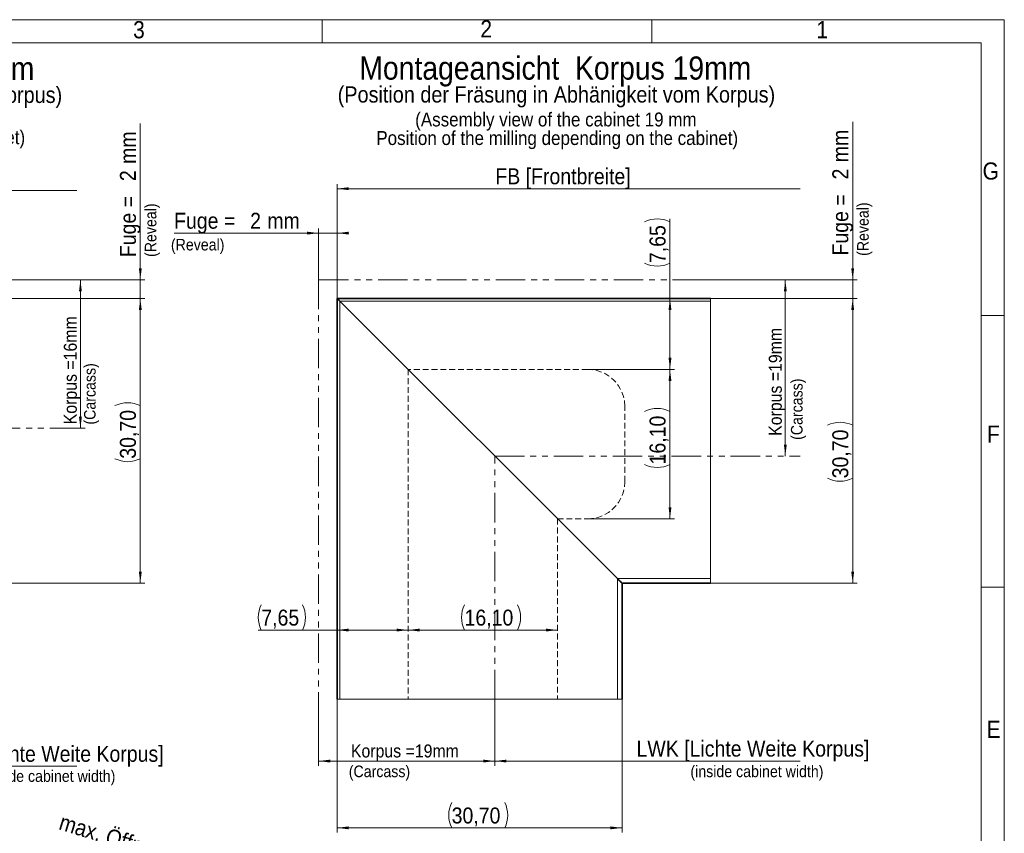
# Model space of a CAD drawing. Header units: millimetres. Extents: x 0 to 594, y 0 to 420.
# Tile 30 of 30: x 382 to 594, y 245 to 420. Entities that reach past the tile are written whole.
import ezdxf

# ---------------------------------------------------------------- set-up
doc = ezdxf.new("R2010")
doc.units = ezdxf.units.MM
for name, pattern in [('SLD-Durchgehend', [0]), ('SLD-Gestrichelt', [1.905, 1.27, -0.635]), ('SLD-Phantom', [12.7, 6.35, -1.27, 1.27, -1.27, 1.27, -1.27])]:
    doc.linetypes.add(name, pattern=pattern)
doc.styles.add('SLDTEXTSTYLE1', font='GOTHIC.TTF', dxfattribs={"width": 0.913})
doc.dimstyles.new('SLDDIMSTYLE3', dxfattribs={"dimtxt": 2.8, "dimasz": 2.5, "dimexe": 0, "dimexo": 0.0625, "dimgap": 0.7, "dimtad": 1, "dimlfac": 0.5, "dimrnd": 1e-09, "dimzin": 12, "dimdsep": 46, "dimtxsty": 'SLDTEXTSTYLE1', "dimsah": 1, "dimcen": 0.09, "dimadec": 0, "dimazin": 3, "dimtfac": 1, "dimtofl": 0, "dimtmove": 0, "dimatfit": 3, "dimfxl": 1, "dimfrac": 2, "dimtolj": 1, "dimtzin": 12, "dimarcsym": 0})
doc.dimstyles.new('SLDDIMSTYLE4', dxfattribs={"dimtxt": 3.439583, "dimasz": 2.5, "dimexe": 0, "dimexo": 0.0625, "dimgap": 0.859896, "dimtad": 1, "dimlfac": 0.5, "dimrnd": 1e-09, "dimzin": 12, "dimdsep": 46, "dimtxsty": 'SLDTEXTSTYLE1', "dimsah": 1, "dimcen": 0.09, "dimadec": 0, "dimazin": 3, "dimtfac": 1, "dimtofl": 0, "dimtmove": 0, "dimatfit": 3, "dimfxl": 1, "dimfrac": 2, "dimtolj": 1, "dimtzin": 12, "dimarcsym": 0})
doc.dimstyles.new('SLDDIMSTYLE5', dxfattribs={"dimtxt": 3.439583, "dimasz": 2.5, "dimexe": 0, "dimexo": 0.0625, "dimgap": 0.859896, "dimtad": 1, "dimlfac": 0.5, "dimrnd": 1e-09, "dimzin": 12, "dimdsep": 46, "dimtxsty": 'SLDTEXTSTYLE1', "dimsah": 1, "dimcen": 0.09, "dimadec": 0, "dimazin": 3, "dimtfac": 1, "dimtmove": 0, "dimatfit": 0, "dimfxl": 1, "dimfrac": 2, "dimtolj": 1, "dimtzin": 12, "dimarcsym": 0})
doc.dimstyles.new('SLDDIMSTYLE6', dxfattribs={"dimtxt": 3.439583, "dimasz": 2.5, "dimexe": 0, "dimexo": 0.0625, "dimgap": 0.859896, "dimtad": 1, "dimlfac": 0.5, "dimrnd": 1e-09, "dimzin": 12, "dimdsep": 46, "dimtxsty": 'SLDTEXTSTYLE1', "dimblk1": 'NONE', "dimsah": 1, "dimcen": 0.09, "dimse2": 1, "dimadec": 0, "dimazin": 3, "dimtfac": 1, "dimtofl": 0, "dimtmove": 0, "dimatfit": 3, "dimldrblk": 'NONE', "dimfxl": 1, "dimfrac": 2, "dimtolj": 1, "dimtzin": 12, "dimarcsym": 0})

# ---------------------------------------------------------------- blocks, each defined once
blk = doc.blocks.new('_D_6')
at = {"color": 150, "linetype": 'SLD-Durchgehend', "lineweight": 0}
for p, q in [((446.2, 273.52), (446.2, 259.18)), ((484.2, 273.52), (484.2, 259.18)), ((446.2, 260.18), (484.2, 260.18))]:
    blk.add_line(p, q, dxfattribs=at)
at = {"color": 150, "linetype": 'SLD-Durchgehend', "lineweight": 18}
for points in [[(446.2, 260.18), (448.7, 259.87), (448.7, 260.49)], [(484.2, 260.18), (481.7, 260.49), (481.7, 259.87)]]:
    blk.add_solid(points, dxfattribs=at)
at = {"color": 150, "linetype": 'SLD-Durchgehend', "lineweight": 18, "insert": (453.16, 263.76), "char_height": 2.8, "attachment_point": 1, "style": 'SLDTEXTSTYLE1'}
blk.add_mtext('Korpus =19mm', dxfattribs=at)
blk = doc.blocks.new('_D_7')
at = {"color": 150, "linetype": 'SLD-Durchgehend', "lineweight": 0}
blk.add_line((465.5, 288.42), (497.7, 288.42), dxfattribs=at)
at = {"color": 150, "linetype": 'SLD-Durchgehend', "lineweight": 18}
for centre, start, end in [((483.12, 291.16), 153.4349, 206.5651), ((483.62, 291.16), 333.4349, 26.5651)]:
    blk.add_arc(centre, 6.11, start, end, dxfattribs=at)
for points in [[(465.5, 288.42), (468, 288.11), (468, 288.73)], [(497.7, 288.42), (495.2, 288.73), (495.2, 288.11)]]:
    blk.add_solid(points, dxfattribs=at)
at = {"color": 150, "linetype": 'SLD-Durchgehend', "lineweight": 18, "insert": (477.66, 292.82), "char_height": 3.44, "attachment_point": 1, "style": 'SLDTEXTSTYLE1'}
blk.add_mtext('16,10', dxfattribs=at)
blk = doc.blocks.new('_D_8')
at = {"color": 150, "linetype": 'SLD-Durchgehend', "lineweight": 0}
for p, q in [((528.86, 363.91), (547.8, 363.91)), ((546.8, 363.91), (546.8, 325.91))]:
    blk.add_line(p, q, dxfattribs=at)
at = {"color": 150, "linetype": 'SLD-Durchgehend', "lineweight": 18}
for points in [[(546.8, 363.91), (546.49, 361.41), (547.11, 361.41)], [(546.8, 325.91), (547.11, 328.41), (546.49, 328.41)]]:
    blk.add_solid(points, dxfattribs=at)
at = {"color": 150, "linetype": 'SLD-Durchgehend', "lineweight": 18, "insert": (543.23, 330.29), "char_height": 2.8, "attachment_point": 1, "rotation": 90, "style": 'SLDTEXTSTYLE1'}
blk.add_mtext('Korpus =19mm', dxfattribs=at)
blk = doc.blocks.new('_D_9')
at = {"color": 150, "linetype": 'SLD-Durchgehend', "lineweight": 0}
for p, q in [((504.2, 344.61), (522.94, 344.61)), ((521.94, 344.61), (521.94, 312.41)), ((504.2, 312.41), (522.94, 312.41))]:
    blk.add_line(p, q, dxfattribs=at)
at = {"color": 150, "linetype": 'SLD-Durchgehend', "lineweight": 18}
for centre, start, end in [((519.2, 330.09), 63.4349, 116.5651), ((519.2, 329.59), 243.4349, 296.5651)]:
    blk.add_arc(centre, 6.11, start, end, dxfattribs=at)
for points in [[(521.94, 344.61), (521.63, 342.11), (522.25, 342.11)], [(521.94, 312.41), (522.25, 314.91), (521.63, 314.91)]]:
    blk.add_solid(points, dxfattribs=at)
at = {"color": 150, "linetype": 'SLD-Durchgehend', "lineweight": 18, "insert": (517.54, 324.13), "char_height": 3.44, "attachment_point": 1, "rotation": 90, "style": 'SLDTEXTSTYLE1'}
blk.add_mtext('16,10', dxfattribs=at)
blk = doc.blocks.new('_D_10')
at = {"color": 150, "linetype": 'SLD-Durchgehend', "lineweight": 0}
for p, q in [((561.32, 363.91), (561.32, 397.97)), ((528.86, 363.91), (562.32, 363.91)), ((561.32, 363.91), (561.32, 359.91)), ((530.65, 359.91), (562.32, 359.91)), ((561.32, 359.91), (561.32, 357.41))]:
    blk.add_line(p, q, dxfattribs=at)
at = {"color": 150, "linetype": 'SLD-Durchgehend', "lineweight": 18}
for points in [[(561.32, 363.91), (561.63, 366.41), (561.01, 366.41)], [(561.32, 359.91), (561.01, 357.41), (561.63, 357.41)]]:
    blk.add_solid(points, dxfattribs=at)
at = {"color": 150, "linetype": 'SLD-Durchgehend', "lineweight": 18, "char_height": 3.44, "attachment_point": 1, "rotation": 90, "style": 'SLDTEXTSTYLE1'}
for s, insert in [(' mm', (556.93, 388.1)), ('2', (556.93, 385.56)), ('Fuge = ', (556.93, 369.17))]:
    blk.add_mtext(s, dxfattribs=dict(at, insert=insert))
blk = doc.blocks.new('_D_11')
at = {"color": 150, "linetype": 'SLD-Durchgehend', "lineweight": 0}
for p, q in [((446.2, 373.99), (415.05, 373.99)), ((446.2, 363.91), (446.2, 374.99)), ((446.2, 373.99), (450.2, 373.99)), ((450.2, 359.91), (450.2, 374.99)), ((450.2, 373.99), (452.7, 373.99))]:
    blk.add_line(p, q, dxfattribs=at)
at = {"color": 150, "linetype": 'SLD-Durchgehend', "lineweight": 18}
for points in [[(446.2, 373.99), (443.7, 374.3), (443.7, 373.68)], [(450.2, 373.99), (452.7, 373.68), (452.7, 374.3)]]:
    blk.add_solid(points, dxfattribs=at)
at = {"color": 150, "linetype": 'SLD-Durchgehend', "lineweight": 18, "char_height": 3.44, "attachment_point": 1, "style": 'SLDTEXTSTYLE1'}
for s, insert in [('Fuge = ', (415.05, 378.38)), ('2', (431.44, 378.38)), (' mm', (433.98, 378.38))]:
    blk.add_mtext(s, dxfattribs=dict(at, insert=insert))
blk = doc.blocks.new('_D_12')
at = {"color": 150, "linetype": 'SLD-Durchgehend', "lineweight": 0}
for q in [(433.2, 288.42), (465.5, 288.42)]:
    blk.add_line((450.2, 288.42), q, dxfattribs=at)
at = {"color": 150, "linetype": 'SLD-Durchgehend', "lineweight": 18}
for centre, start, end in [((439.31, 291.16), 153.4349, 206.5651), ((437.27, 291.16), 333.4349, 26.5651)]:
    blk.add_arc(centre, 6.11, start, end, dxfattribs=at)
for points in [[(450.2, 288.42), (452.7, 288.11), (452.7, 288.73)], [(465.5, 288.42), (463, 288.73), (463, 288.11)]]:
    blk.add_solid(points, dxfattribs=at)
at = {"color": 150, "linetype": 'SLD-Durchgehend', "lineweight": 18, "insert": (433.85, 292.82), "char_height": 3.44, "attachment_point": 1, "style": 'SLDTEXTSTYLE1'}
blk.add_mtext('7,65', dxfattribs=at)
blk = doc.blocks.new('_D_13')
at = {"color": 150, "linetype": 'SLD-Durchgehend', "lineweight": 0}
for p, q in [((521.94, 359.91), (521.94, 377.06)), ((521.94, 344.61), (521.94, 359.91)), ((504.2, 344.61), (522.94, 344.61))]:
    blk.add_line(p, q, dxfattribs=at)
at = {"color": 150, "linetype": 'SLD-Durchgehend', "lineweight": 18}
for centre, start, end in [((519.2, 370.95), 63.4349, 116.5651), ((519.2, 372.99), 243.4349, 296.5651)]:
    blk.add_arc(centre, 6.11, start, end, dxfattribs=at)
for points in [[(521.94, 359.91), (521.63, 357.41), (522.25, 357.41)], [(521.94, 344.61), (522.25, 347.11), (521.63, 347.11)]]:
    blk.add_solid(points, dxfattribs=at)
at = {"color": 150, "linetype": 'SLD-Durchgehend', "lineweight": 18, "insert": (517.54, 367.53), "char_height": 3.44, "attachment_point": 1, "rotation": 90, "style": 'SLDTEXTSTYLE1'}
blk.add_mtext('7,65', dxfattribs=at)
blk = doc.blocks.new('_D_14')
at = {"color": 150, "linetype": 'SLD-Durchgehend', "lineweight": 0}
for p, q in [((484.2, 273.52), (484.2, 259.18)), ((550, 260.18), (484.2, 260.18))]:
    blk.add_line(p, q, dxfattribs=at)
at = {"color": 150, "linetype": 'SLD-Durchgehend', "lineweight": 18}
blk.add_solid([(484.2, 260.18), (486.7, 259.87), (486.7, 260.49)], dxfattribs=at)
at = {"color": 150, "linetype": 'SLD-Durchgehend', "lineweight": 18, "insert": (514.73, 264.58), "char_height": 3.4396, "attachment_point": 1, "style": 'SLDTEXTSTYLE1'}
blk.add_mtext('LWK [Lichte Weite Korpus]', dxfattribs=at)
blk = doc.blocks.new('_None')
blk = doc.blocks.new('_D_15')
at = {"color": 150, "linetype": 'SLD-Durchgehend', "lineweight": 0}
for p, q in [((450.2, 359.91), (450.2, 384.57)), ((550, 383.57), (450.2, 383.57))]:
    blk.add_line(p, q, dxfattribs=at)
at = {"color": 150, "linetype": 'SLD-Durchgehend', "lineweight": 18}
blk.add_solid([(450.2, 383.57), (452.7, 383.26), (452.7, 383.88)], dxfattribs=at)
at = {"color": 150, "linetype": 'SLD-Durchgehend', "lineweight": 18, "insert": (484.3, 387.96), "char_height": 3.4396, "attachment_point": 1, "style": 'SLDTEXTSTYLE1'}
blk.add_mtext('FB [Frontbreite]', dxfattribs=at)
blk = doc.blocks.new('_D_16')
at = {"color": 150, "linetype": 'SLD-Durchgehend', "lineweight": 0}
for p, q in [((450.2, 273.53), (450.2, 244.78)), ((511.6, 273.53), (511.6, 244.78)), ((450.2, 245.78), (511.6, 245.78))]:
    blk.add_line(p, q, dxfattribs=at)
at = {"color": 150, "linetype": 'SLD-Durchgehend', "lineweight": 18}
for centre, start, end in [((480.35, 248.51), 153.4349, 206.5651), ((480.85, 248.51), 333.4349, 26.5651)]:
    blk.add_arc(centre, 6.11, start, end, dxfattribs=at)
for points in [[(450.2, 245.78), (452.7, 245.47), (452.7, 246.09)], [(511.6, 245.78), (509.1, 246.09), (509.1, 245.47)]]:
    blk.add_solid(points, dxfattribs=at)
at = {"color": 150, "linetype": 'SLD-Durchgehend', "lineweight": 18, "insert": (474.88, 250.17), "char_height": 3.44, "attachment_point": 1, "style": 'SLDTEXTSTYLE1'}
blk.add_mtext('30,70', dxfattribs=at)
blk = doc.blocks.new('_D_17')
at = {"color": 150, "linetype": 'SLD-Durchgehend', "lineweight": 0}
for p, q in [((530.65, 359.91), (562.32, 359.91)), ((561.32, 298.51), (561.32, 359.91)), ((530.65, 298.51), (562.32, 298.51))]:
    blk.add_line(p, q, dxfattribs=at)
at = {"color": 150, "linetype": 'SLD-Durchgehend', "lineweight": 18}
for centre, start, end in [((558.59, 327.1), 63.4349, 116.5651), ((558.59, 326.6), 243.4349, 296.5651)]:
    blk.add_arc(centre, 6.11, start, end, dxfattribs=at)
for points in [[(561.32, 359.91), (561.01, 357.41), (561.63, 357.41)], [(561.32, 298.51), (561.63, 301.01), (561.01, 301.01)]]:
    blk.add_solid(points, dxfattribs=at)
at = {"color": 150, "linetype": 'SLD-Durchgehend', "lineweight": 18, "insert": (556.93, 321.13), "char_height": 3.44, "attachment_point": 1, "rotation": 90, "style": 'SLDTEXTSTYLE1'}
blk.add_mtext('30,70', dxfattribs=at)
blk = doc.blocks.new('SW_NOTE_0_24')
at = {"color": 0, "linetype": 'Continuous', "lineweight": 0, "attachment_point": 2, "style": 'SLDTEXTSTYLE1'}
for s, insert, char_height in [('Montageansicht  Korpus 19mm', (49.45, 6.39), 5), ('(Position der Fräsung in Abhänigkeit vom Korpus)', (49.69, -0.05), 3.5)]:
    blk.add_mtext(s, dxfattribs=dict(at, insert=insert, char_height=char_height))
blk = doc.blocks.new('SW_NOTE_0_25')
at = {"color": 0, "linetype": 'Continuous', "lineweight": 0, "char_height": 3, "attachment_point": 2, "style": 'SLDTEXTSTYLE1'}
for s, insert in [('(Assembly view of the cabinet 19 mm', (35.72, 3.83)), ('Position of the milling depending on the cabinet)', (36.01, -0.17))]:
    blk.add_mtext(s, dxfattribs=dict(at, insert=insert))
blk = doc.blocks.new('_D_19')
at = {"color": 150, "linetype": 'SLD-Durchgehend', "lineweight": 0}
for p, q in [((375.4, 363.91), (395.86, 363.91)), ((394.86, 363.91), (394.86, 331.91)), ((394.06, 331.91), (395.86, 331.91))]:
    blk.add_line(p, q, dxfattribs=at)
at = {"color": 150, "linetype": 'SLD-Durchgehend', "lineweight": 18}
for points in [[(394.86, 363.91), (394.55, 361.41), (395.17, 361.41)], [(394.86, 331.91), (395.17, 334.41), (394.55, 334.41)]]:
    blk.add_solid(points, dxfattribs=at)
at = {"color": 150, "linetype": 'SLD-Durchgehend', "lineweight": 18, "insert": (391.28, 332.78), "char_height": 2.8, "attachment_point": 1, "rotation": 90, "style": 'SLDTEXTSTYLE1'}
blk.add_mtext('Korpus =16mm', dxfattribs=at)
blk = doc.blocks.new('_D_20')
at = {"color": 150, "linetype": 'SLD-Durchgehend', "lineweight": 0}
for p, q in [((407.77, 363.91), (407.77, 397.61)), ((375.4, 363.91), (408.77, 363.91)), ((407.77, 363.91), (407.77, 359.91)), ((377.2, 359.91), (408.77, 359.91)), ((407.77, 359.91), (407.77, 357.41))]:
    blk.add_line(p, q, dxfattribs=at)
at = {"color": 150, "linetype": 'SLD-Durchgehend', "lineweight": 18}
for points in [[(407.77, 363.91), (408.08, 366.41), (407.46, 366.41)], [(407.77, 359.91), (407.46, 357.41), (408.08, 357.41)]]:
    blk.add_solid(points, dxfattribs=at)
at = {"color": 150, "linetype": 'SLD-Durchgehend', "lineweight": 18, "char_height": 3.44, "attachment_point": 1, "rotation": 90, "style": 'SLDTEXTSTYLE1'}
for s, insert in [(' mm', (403.38, 387.75)), ('2', (403.38, 385.2)), ('Fuge = ', (403.38, 368.81))]:
    blk.add_mtext(s, dxfattribs=dict(at, insert=insert))
blk = doc.blocks.new('_D_26')
at = {"color": 150, "linetype": 'SLD-Durchgehend', "lineweight": 0}
for p, q in [((324.75, 273.52), (324.75, 258.06)), ((394.06, 259.06), (324.75, 259.06))]:
    blk.add_line(p, q, dxfattribs=at)
at = {"color": 150, "linetype": 'SLD-Durchgehend', "lineweight": 18}
blk.add_solid([(324.75, 259.06), (327.25, 258.75), (327.25, 259.37)], dxfattribs=at)
at = {"color": 150, "linetype": 'SLD-Durchgehend', "lineweight": 18, "insert": (362.62, 263.46), "char_height": 3.4396, "attachment_point": 1, "style": 'SLDTEXTSTYLE1'}
blk.add_mtext('LWK [Lichte Weite Korpus]', dxfattribs=at)
blk = doc.blocks.new('_D_27')
at = {"color": 150, "linetype": 'SLD-Durchgehend', "lineweight": 0}
for p, q in [((296.75, 359.91), (296.75, 384.21)), ((394.06, 383.21), (296.75, 383.21))]:
    blk.add_line(p, q, dxfattribs=at)
at = {"color": 150, "linetype": 'SLD-Durchgehend', "lineweight": 18}
blk.add_solid([(296.75, 383.21), (299.25, 382.9), (299.25, 383.52)], dxfattribs=at)
at = {"color": 150, "linetype": 'SLD-Durchgehend', "lineweight": 18, "insert": (326.71, 387.61), "char_height": 3.4396, "attachment_point": 1, "style": 'SLDTEXTSTYLE1'}
blk.add_mtext('FB [Frontbreite]', dxfattribs=at)
blk = doc.blocks.new('_D_28')
at = {"color": 150, "linetype": 'SLD-Durchgehend', "lineweight": 0}
for p, q in [((377.2, 359.91), (408.77, 359.91)), ((407.77, 298.51), (407.77, 359.91)), ((377.2, 298.51), (408.77, 298.51))]:
    blk.add_line(p, q, dxfattribs=at)
at = {"color": 150, "linetype": 'SLD-Durchgehend', "lineweight": 18}
for centre, start, end in [((405.04, 331.33), 63.4349, 116.5651), ((405.04, 330.83), 243.4349, 296.5651)]:
    blk.add_arc(centre, 6.11, start, end, dxfattribs=at)
for points in [[(407.77, 359.91), (407.46, 357.41), (408.08, 357.41)], [(407.77, 298.51), (408.08, 301.01), (407.46, 301.01)]]:
    blk.add_solid(points, dxfattribs=at)
at = {"color": 150, "linetype": 'SLD-Durchgehend', "lineweight": 18, "insert": (403.38, 325.36), "char_height": 3.44, "attachment_point": 1, "rotation": 90, "style": 'SLDTEXTSTYLE1'}
blk.add_mtext('30,70', dxfattribs=at)
blk = doc.blocks.new('SW_NOTE_0_27')
at = {"color": 0, "linetype": 'Continuous', "lineweight": 0, "attachment_point": 2, "style": 'SLDTEXTSTYLE1'}
for s, insert, char_height in [('Montageansicht Korpus 16mm ', (49.45, 6.39), 5), ('(Position der Fräsung in Abhänigkeit vom Korpus)', (49.69, -0.05), 3.5)]:
    blk.add_mtext(s, dxfattribs=dict(at, insert=insert, char_height=char_height))
blk = doc.blocks.new('SW_NOTE_0_28')
at = {"color": 0, "linetype": 'Continuous', "lineweight": 0, "char_height": 3, "attachment_point": 2, "style": 'SLDTEXTSTYLE1'}
for s, insert in [('(Assembly view of the cabinet 16 mm', (35.72, 3.83)), ('Position of the milling depending on the cabinet)', (36.01, -0.17))]:
    blk.add_mtext(s, dxfattribs=dict(at, insert=insert))

msp = doc.modelspace()

# ---------------------------------------------------------------- linework, layer by layer
at = {"color": 7, "linetype": 'SLD-Durchgehend', "lineweight": 18}
for p, q in [((0.00002, 419.999926), (594.00002, 419.999926)), ((447.00002, 419.999926), (447.00002, 414.999926)), ((518.00002, 419.999926), (518.00002, 414.999926)), ((594.00002, 419.999926), (594.00002, -0.000074)), ((589.00002, 414.999926), (20.00002, 414.999926)), ((589.00002, 4.999926), (589.00002, 414.999926)), ((450.800746, 273.531898), (450.800746, 359.311624)), ((530.64987, 359.311624), (450.800746, 359.311624)), ((530.64987, 298.511609), (530.64987, 359.911605)), ((589.00002, 356.199926), (594.00002, 356.199926)), ((510.600716, 299.511625), (510.600716, 273.531898)), ((510.600716, 299.511625), (530.64987, 299.511625)), ((589.00002, 297.699926), (594.00002, 297.699926)), ((450.200706, 273.531898), (511.600703, 273.531898))]:
    msp.add_line(p, q, dxfattribs=at)
at = {"color": 150, "linetype": 'SLD-Phantom', "lineweight": 18}
for p, q in [((528.857238, 363.911619), (446.200722, 363.911619)), ((446.200722, 363.911619), (446.200722, 273.525524)), ((324.746414, 331.911619), (394.06105, 331.911619)), ((484.200722, 273.525524), (484.200722, 325.911619)), ((484.200722, 325.911619), (550.003629, 325.911619))]:
    msp.add_line(p, q, dxfattribs=at)
at = {"color": 7, "linetype": 'SLD-Durchgehend', "lineweight": 35}
for p, q in [((450.200706, 359.911605), (450.200706, 273.531898)), ((450.200706, 359.911605), (530.64987, 359.911605)), ((450.800746, 359.311624), (510.600716, 299.511625)), ((511.600703, 273.531898), (511.600703, 298.511609)), ((530.64987, 298.511609), (511.600703, 298.511609))]:
    msp.add_line(p, q, dxfattribs=at)
at = {"color": 150, "linetype": 'SLD-Gestrichelt', "lineweight": 18}
for p, q in [((504.200722, 344.611619), (465.500722, 344.611619)), ((465.500722, 344.611619), (465.500722, 273.525524)), ((512.200722, 320.411619), (512.200722, 336.611619)), ((497.700722, 312.411619), (504.200722, 312.411619)), ((497.700722, 312.411619), (497.700722, 273.525524))]:
    msp.add_line(p, q, dxfattribs=at)
at = {"color": 7, "linetype": 'SLD-Durchgehend', "lineweight": 35, "flags": 128}
for points in [[(450.800746, 359.311624), (450.683683, 359.428658), (450.57109, 359.541222), (450.467378, 359.644963), (450.376481, 359.73589), (450.301856, 359.810515), (450.246423, 359.865948), (450.21227, 359.900101), (450.200706, 359.911605)], [(450.800746, 359.311624), (450.683683, 359.428658), (450.57109, 359.541222), (450.467378, 359.644963), (450.376481, 359.73589), (450.301856, 359.810515), (450.246423, 359.865948), (450.21227, 359.900101), (450.200706, 359.911605)], [(511.600703, 298.511609), (511.585504, 298.526808), (511.540442, 298.571928), (511.466771, 298.6456), (511.366755, 298.745587), (511.243492, 298.868819), (511.100739, 299.011632), (510.942727, 299.169584), (510.774344, 299.337967), (510.600716, 299.511625)], [(511.600703, 298.511609), (511.585504, 298.526808), (511.540442, 298.571928), (511.466771, 298.6456), (511.366755, 298.745587), (511.243492, 298.868819), (511.100739, 299.011632), (510.942727, 299.169584), (510.774344, 299.337967), (510.600716, 299.511625)]]:
    msp.add_lwpolyline(points, dxfattribs=at)
at = {"color": 150, "linetype": 'SLD-Gestrichelt', "lineweight": 18}
for centre, start, end in [((504.200722, 336.611619), 0, 90), ((504.200722, 320.411619), 270, 360)]:
    msp.add_arc(centre, 8, start, end, dxfattribs=at)

# ---------------------------------------------------------------- block references
at = {"color": 150, "linetype": 'Continuous', "lineweight": 0}
for name, p in [('SW_NOTE_0_27', (294.096422, 405.597568)), ('SW_NOTE_0_24', (447.776197, 405.682574)), ('SW_NOTE_0_28', (307.945736, 396.33076)), ('SW_NOTE_0_25', (461.625511, 396.156724))]:
    msp.add_blockref(name, p, dxfattribs=at)

# ---------------------------------------------------------------- texts
at = {"color": 7, "linetype": 'Continuous', "lineweight": 0, "char_height": 3.704167, "attachment_point": 1, "style": 'SLDTEXTSTYLE1'}
for s, insert in [('3', (406.222408, 419.69204)), ('2', (481.073381, 419.882638)), ('1', (553.497785, 419.70951)), ('G', (589.320989, 389.233825)), ('F', (590.269071, 332.506878)), ('E', (590.172129, 268.854533))]:
    msp.add_mtext(s, dxfattribs=dict(at, insert=insert))
at = {"color": 150, "linetype": 'Continuous', "lineweight": 0, "attachment_point": 1, "style": 'SLDTEXTSTYLE1'}
for s, insert, char_height, rotation in [('(Reveal)', (408.736848, 368.854358), 2.5, 90), ('(Reveal)', (562.27357, 369.078234), 2.5, 90), ('(Carcass)', (395.642804, 332.714158), 2.5, 90), ('(Carcass)', (548.015313, 329.413026), 2.5, 90), ('max. Öffnungswinkel = 107°', (391.021237, 248.858301), 3.5, 343)]:
    msp.add_mtext(s, dxfattribs=dict(at, insert=insert, char_height=char_height, rotation=rotation))
at = {"color": 150, "linetype": 'Continuous', "lineweight": 0, "char_height": 2.5, "attachment_point": 1, "style": 'SLDTEXTSTYLE1'}
for s, insert in [('(Reveal)', (414.370218, 372.756606)), ('(Carcass)', (452.708098, 259.20712)), ('(inside cabinet width)', (526.348399, 259.20712)), ('(inside cabinet width)', (373.723395, 258.190644))]:
    msp.add_mtext(s, dxfattribs=dict(at, insert=insert))

# ---------------------------------------------------------------- dimensions: what is measured, and where the dimension line sits
at = {"color": 150, "linetype": 'SLD-Durchgehend', "lineweight": 18}
for base, p1, p2, text, dimstyle, picture, middle in [((407.773184, 359.911619), (375.40293, 363.911619), (377.195562, 359.911619), 'Fuge = <> mm', 'SLDDIMSTYLE5', '_D_20', (407.773184, 383.213468)), ((561.324668, 359.911619), (528.857238, 363.911619), (530.64987, 359.911619), 'Fuge = <> mm', 'SLDDIMSTYLE5', '_D_10', (561.324668, 383.568667)), ((521.935524, 359.911619), (504.200722, 344.611619), (530.64987, 359.911619), '(<>)', 'SLDDIMSTYLE4', '_D_13', (521.935524, 371.973313)), ((407.773184, 359.911619), (377.195562, 298.511619), (377.195562, 359.911619), '(<>)', 'SLDDIMSTYLE4', '_D_28', (407.773184, 331.080014)), ((561.324668, 359.911619), (530.64987, 298.511619), (530.64987, 359.911619), '(<>)', 'SLDDIMSTYLE4', '_D_17', (561.324668, 326.848793)), ((521.935524, 312.411619), (504.200722, 344.611619), (504.200722, 312.411619), '(<>)', 'SLDDIMSTYLE4', '_D_9', (521.935524, 329.84203))]:
    dim = msp.add_linear_dim(base=base, p1=p1, p2=p2, angle=90, text=text, dimstyle=dimstyle, dxfattribs=at)
    dim.commit()
    dim.dimension.update_dxf_attribs({"geometry": picture, "text_midpoint": middle, "dimtype": 160})
for base, p1, p2, dimstyle, picture, middle in [((296.746414, 383.213468), (394.06105, 331.911619), (296.746414, 359.911605), 'SLDDIMSTYLE6', '_D_27', (343.332443, 383.213468)), ((450.200722, 383.568667), (550.003629, 325.911619), (450.200722, 359.911605), 'SLDDIMSTYLE6', '_D_15', (500.925327, 383.568667)), ((324.746414, 259.062318), (394.06105, 331.911619), (324.746414, 273.525524), 'SLDDIMSTYLE6', '_D_26', (391.223397, 259.062318)), ((484.200722, 260.181994), (550.003629, 325.911619), (484.200722, 273.525524), 'SLDDIMSTYLE6', '_D_14', (543.331694, 260.181994)), ((484.200722, 260.181994), (446.200722, 273.525524), (484.200722, 273.525524), 'SLDDIMSTYLE3', '_D_6', (466.404711, 260.181994))]:
    dim = msp.add_linear_dim(base=base, p1=p1, p2=p2, dimstyle=dimstyle, dxfattribs=at)
    dim.commit()
    dim.dimension.update_dxf_attribs({"geometry": picture, "text_midpoint": middle, "dimtype": 160})
for base, p1, p2, text, dimstyle, picture, middle in [((450.200722, 373.990456), (446.200722, 363.911619), (450.200722, 359.911605), 'Fuge = <> mm', 'SLDDIMSTYLE5', '_D_11', (429.448556, 373.990456)), ((465.500722, 288.422661), (450.200722, 273.531898), (465.500722, 273.525524), '(<>)', 'SLDDIMSTYLE4', '_D_12', (438.29381, 288.422661)), ((497.700722, 288.422661), (465.500722, 273.525524), (497.700722, 273.525524), '(<>)', 'SLDDIMSTYLE4', '_D_7', (483.372385, 288.422661)), ((511.600722, 245.776436), (450.200722, 273.531898), (511.600722, 273.531898), '(<>)', 'SLDDIMSTYLE4', '_D_16', (480.600411, 245.776436))]:
    dim = msp.add_linear_dim(base=base, p1=p1, p2=p2, text=text, dimstyle=dimstyle, dxfattribs=at)
    dim.commit()
    dim.dimension.update_dxf_attribs({"geometry": picture, "text_midpoint": middle, "dimtype": 160})
for base, p1, p2, picture, middle in [((394.855712, 331.911619), (375.40293, 363.911619), (394.06105, 331.911619), '_D_19', (394.855712, 346.017635)), ((546.801831, 325.911619), (528.857238, 363.911619), (550.003629, 325.911619), '_D_8', (546.801831, 343.532858))]:
    dim = msp.add_linear_dim(base=base, p1=p1, p2=p2, angle=90, dimstyle='SLDDIMSTYLE3', dxfattribs=at)
    dim.commit()
    dim.dimension.update_dxf_attribs({"geometry": picture, "text_midpoint": middle, "dimtype": 160})

doc.saveas('drawing.dxf')
